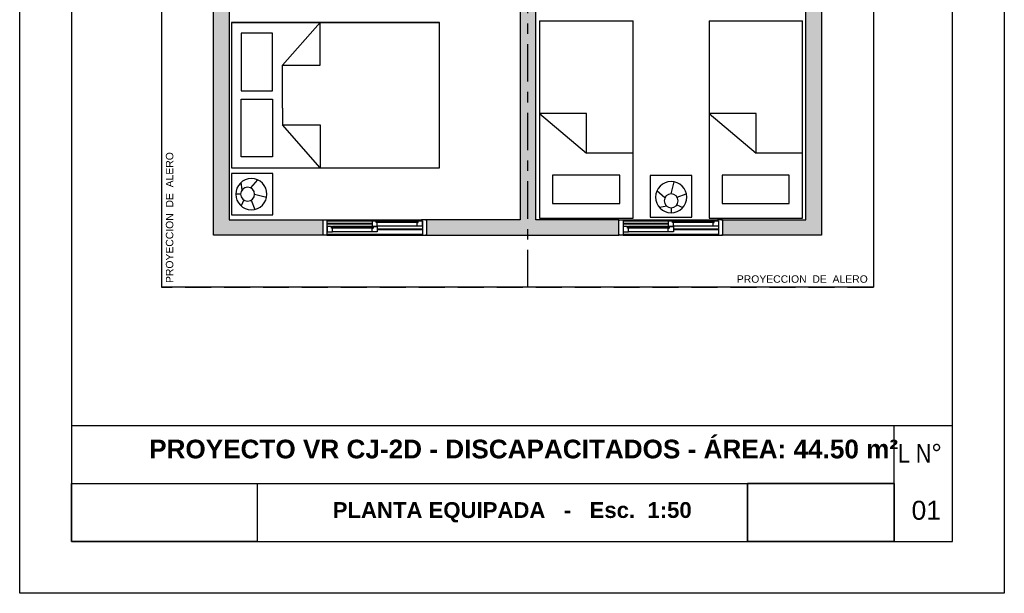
# Model space of a CAD drawing. Header units: millimetres. Extents: x 201 to 840, y 135 to 685.
# Tile 71 of 219: x 323 to 332, y 184 to 190. Entities that reach past the tile are written whole.
import ezdxf

# ---------------------------------------------------------------- set-up
doc = ezdxf.new("R2010")
doc.units = ezdxf.units.MM
doc.linetypes.add('ACAD_ISO10W100', pattern=[18, 12, -3, 0, -3])
doc.linetypes.add('HIDDEN', pattern=[0.375, 0.25, -0.125])
for name, color, linetype in [('03', 3, 'Continuous'), ('10', 251, 'Continuous'), ('ABERTURAS', 2, 'Continuous'), ('EQUIPAMIENTO MOVIL', 1, 'Continuous'), ('LAMINA', 6, 'Continuous'), ('MAMPOSTERIA', 5, 'Continuous'), ('piso', 1, 'Continuous'), ('PROYECCIONES', 2, 'Continuous'), ('TEXT', 4, 'Continuous'), ('TEXTO LAMINA', 2, 'Continuous')]:
    doc.layers.add(name, color=color, linetype=linetype)
doc.styles.add('ARIAL', font='arial.ttf', dxfattribs={"height": 0.06})
doc.styles.add('STYLE1', font='ARIALUNI.TTF', dxfattribs={"height": 0.09})
picture_1 = doc.add_image_def('image1.jpg', size_in_pixel=(635, 198))
picture_2 = doc.add_image_def('image2.png', size_in_pixel=(322, 127))
picture_3 = doc.add_image_def('image3.jpg', size_in_pixel=(635, 198))
picture_4 = doc.add_image_def('image4.png', size_in_pixel=(322, 127))

# ---------------------------------------------------------------- blocks, each defined once
blk = doc.blocks.new('A$C6A8D2FFF')
at = {"color": 1}
for p, q in [((0.2136, 0.2599), (0.1461, 0.3368)), ((0.2958, 0.2419), (0.3062, 0.3131)), ((0.1766, 0.2), (0.0604, 0.1718)), ((0.3106, 0.2), (0.3577, 0.2)), ((0.2095, 0.1423), (0.1752, 0.0535)), ((0.2812, 0.1446), (0.3067, 0.0873))]:
    blk.add_line(p, q, dxfattribs=at)
blk.add_lwpolyline([(0, 0.4), (0.4, 0.4), (0.4, 0), (0, 0)], close=True)
for centre, radius in [((0.2077, 0.2), 0.15), ((0.2436, 0.2), 0.067)]:
    blk.add_circle(centre, radius)
blk = doc.blocks.new('TYHYTH')
at = {"layer": 'EQUIPAMIENTO MOVIL', "color": 1}
for p, q in [((0.5712, 0.9908), (-0.8288, 0.9908)), ((-0.8288, 0.9908), (-0.8288, -1.0092)), ((0.5712, 0.9908), (0.5712, -1.0092)), ((0.5712, -1.0092), (0.5712, 0.9908)), ((-0.7236, 0.8969), (-0.169, 0.8969)), ((-0.7236, 0.5979), (-0.7236, 0.8969)), ((-0.169, 0.8969), (-0.169, 0.5979)), ((-0.169, 0.8969), (-0.169, 0.5979)), ((-0.0885, 0.8969), (-0.0885, 0.5979)), ((0.4661, 0.8969), (-0.0885, 0.8969)), ((0.4661, 0.8969), (-0.0885, 0.8969)), ((0.4661, 0.5979), (0.4661, 0.8969)), ((0.4661, 0.5979), (0.4661, 0.8969)), ((-0.169, 0.5979), (-0.7236, 0.5979)), ((-0.0885, 0.5979), (0.4661, 0.5979)), ((-0.0885, 0.5979), (0.4661, 0.5979)), ((-0.8288, 0.1369), (-0.4163, 0.5003)), ((-0.2538, 0.5003), (-0.4163, 0.5003)), ((-0.4163, 0.5003), (-0.4163, 0.1369)), ((-0.2538, 0.5003), (0.1587, 0.5003)), ((0.5712, 0.1369), (0.1587, 0.5003)), ((0.1587, 0.5003), (0.1587, 0.1369)), ((0.5712, -1.0092), (0.5712, 0.2908)), ((-0.4163, 0.1369), (-0.8288, 0.1369)), ((0.1587, 0.1369), (0.5712, 0.1369)), ((0.5712, -0.1592), (0.5712, -1.0092)), ((-0.8288, -1.0092), (0.5712, -1.0092)), ((-0.8288, -1.0092), (0.5712, -1.0092)), ((-0.8288, -1.0092), (0.5712, -1.0092))]:
    blk.add_line(p, q, dxfattribs=at)
blk = doc.blocks.new('45Y54')
for p, q in [((-0.861, 0.2597), (-0.861, -0.6403)), ((1.039, 0.2597), (-0.861, 0.2597)), ((0.147, 0.2597), (-0.2356, -0.1927)), ((0.147, -0.1927), (0.147, 0.2597)), ((1.039, 0.2597), (1.039, -0.6403)), ((-0.7208, 0.1348), (-0.7208, -0.5127)), ((-0.4462, 0.1348), (-0.7208, 0.1348)), ((-0.4462, -0.5127), (-0.4462, 0.1348)), ((-0.2356, -0.6403), (-0.2356, -0.1927)), ((-0.2356, -0.1927), (0.147, -0.1927)), ((-0.7208, -0.5127), (-0.4462, -0.5127)), ((-0.861, -0.6403), (1.039, -0.6403))]:
    blk.add_line(p, q)

msp = doc.modelspace()

# ---------------------------------------------------------------- hatches: boundary and pattern name
at = {"layer": '10'}
h = msp.add_hatch(color=256, dxfattribs=at)
h.paths.add_polyline_path([(329.4358, 196.1735), (327.6108, 196.1735), (327.6108, 196.0235), (329.2858, 196.0235), (329.2858, 195.2221), (329.2858, 195.2221), (329.4358, 195.2221)])
h.paths.add_polyline_path([(327.6108, 196.1735), (326.1358, 196.1735), (326.1358, 196.0235), (326.8858, 196.0235), (326.8858, 195.9753), (327.0358, 195.9753), (327.0358, 196.0235), (327.6108, 196.0235)])
h.paths.add_polyline_path([(329.4358, 194.2221), (329.2858, 194.2221), (329.2858, 193.4208), (328.6858, 193.4208), (328.6858, 193.2708), (329.2858, 193.2708), (329.2858, 193.2208), (329.4358, 193.2208)])
h.paths.add_polyline_path([(327.0358, 194.9903), (326.8858, 194.9903), (326.8858, 194.9208), (326.8358, 194.9208), (326.8358, 194.7708), (326.8858, 194.7708), (326.8858, 193.4208), (324.7358, 193.4208), (324.7358, 193.7958), (324.5858, 193.7958), (324.5858, 193.2383), (324.7358, 193.2383), (324.7358, 193.2708), (327.0358, 193.2708)])
h.paths.add_polyline_path([(324.7358, 196.0235), (324.5858, 196.0235), (324.5858, 194.9208), (324.7358, 194.9208)])
h.paths.add_polyline_path([(324.7358, 196.1735), (324.5858, 196.1735), (324.5858, 196.0235), (324.7358, 196.0235)])
h.paths.add_polyline_path([(324.7358, 194.7708), (325.8508, 194.7708), (325.8508, 194.9208), (324.5858, 194.9208), (324.5858, 194.3958), (324.7358, 194.3958)])
h.paths.add_polyline_path([(324.7358, 190.7208), (326.4508, 190.7208), (326.4508, 190.8708), (324.7358, 190.8708), (324.7358, 191.3733), (324.5858, 191.3733), (324.5858, 187.6708), (325.6358, 187.6708), (325.6358, 187.8208), (324.7358, 187.8208)])
h.paths.add_polyline_path([(330.4358, 190.8688), (329.9358, 190.8688), (329.4358, 190.8708), (329.4358, 191.3558), (329.2858, 191.3558), (329.2858, 190.8708), (328.7708, 190.8708), (328.7708, 190.7208), (330.2858, 190.7208), (330.2858, 187.8208), (329.4858, 187.8208), (329.4858, 187.6708), (330.4358, 187.6708)])
h.paths.add_polyline_path([(328.4858, 187.8208), (327.6858, 187.8208), (327.6858, 190.7208), (327.7858, 190.7208), (327.7858, 190.8708), (327.6108, 190.8708), (327.6108, 187.6708), (328.4858, 187.6708)])
h.paths.add_polyline_path([(327.6108, 190.8708), (327.4358, 190.8708), (327.4358, 190.7208), (327.5358, 190.7208), (327.5358, 187.8208), (326.6358, 187.8208), (326.6358, 187.6708), (327.6108, 187.6708)])

# ---------------------------------------------------------------- linework, layer by layer
at = {"elevation": 0.0629}
msp.add_lwpolyline([(322.7189, 184.2234), (322.7189, 199.471), (332.1956, 199.471), (332.1956, 184.2234)], close=True, dxfattribs=at)
at = {"layer": 'ABERTURAS', "color": 1}
for p, q in [((325.6758, 187.7863, 0.0629), (326.1108, 187.7863, 0.0629)), ((325.6758, 187.7813, 0.0629), (326.1108, 187.7813, 0.0629)), ((325.6858, 187.8208, 0.0629), (326.5858, 187.8208, 0.0629)), ((325.6858, 187.8108, 0.0629), (326.5858, 187.8108, 0.0629)), ((326.1105, 187.7553, 0.0629), (325.7287, 187.7553, 0.0629)), ((326.5432, 187.7588, 0.0629), (326.1608, 187.7588, 0.0629)), ((326.1608, 187.7328, 0.0629), (326.5958, 187.7328, 0.0629)), ((326.5429, 187.8088, 0.0629), (326.1611, 187.8088, 0.0629)), ((328.5258, 187.7863, 0.0629), (328.9608, 187.7863, 0.0629)), ((328.5258, 187.7813, 0.0629), (328.9608, 187.7813, 0.0629)), ((328.5358, 187.8208, 0.0629), (329.4358, 187.8208, 0.0629)), ((328.5358, 187.8108, 0.0629), (329.4358, 187.8108, 0.0629)), ((328.9605, 187.7553, 0.0629), (328.5787, 187.7553, 0.0629)), ((329.3932, 187.7588, 0.0629), (329.0108, 187.7588, 0.0629)), ((329.0108, 187.7328, 0.0629), (329.4458, 187.7328, 0.0629)), ((329.3929, 187.8088, 0.0629), (329.0111, 187.8088, 0.0629)), ((325.6758, 187.6808, 0.0629), (326.5958, 187.6808, 0.0629)), ((326.5958, 187.6708, 0.0629), (325.6758, 187.6708, 0.0629)), ((325.6758, 187.6708, 0.0629), (326.5958, 187.6708, 0.0629)), ((326.1108, 187.7053, 0.0629), (325.7284, 187.7053, 0.0629)), ((326.1608, 187.7278, 0.0629), (326.5958, 187.7278, 0.0629)), ((328.5258, 187.6808, 0.0629), (329.4458, 187.6808, 0.0629)), ((329.4458, 187.6708, 0.0629), (328.5258, 187.6708, 0.0629)), ((328.5258, 187.6708, 0.0629), (329.4458, 187.6708, 0.0629)), ((328.9608, 187.7053, 0.0629), (328.5784, 187.7053, 0.0629)), ((329.0108, 187.7278, 0.0629), (329.4458, 187.7278, 0.0629))]:
    msp.add_line(p, q, dxfattribs=at)
at = {"layer": 'ABERTURAS', "elevation": 0.0629}
for points in [[(325.6383, 187.8108), (325.6383, 187.8208), (325.6858, 187.8208), (325.6858, 187.8108), (325.6758, 187.8108), (325.6758, 187.6708), (325.6383, 187.6708), (325.6383, 187.6808)], [(325.6784, 187.7268), (325.6784, 187.7053), (325.7284, 187.7053), (325.7284, 187.7403), (325.7184, 187.7403), (325.7184, 187.7553), (325.6784, 187.7553), (325.6784, 187.7338), (325.6784, 187.7338), (325.6784, 187.7268), (325.6784, 187.7268)], [(326.1108, 187.7803), (326.1108, 187.7588), (326.1608, 187.7588), (326.1608, 187.7938), (326.1508, 187.7938), (326.1508, 187.8088), (326.1108, 187.8088), (326.1108, 187.7873), (326.1108, 187.7873), (326.1108, 187.7803), (326.1108, 187.7803)], [(326.1608, 187.7268), (326.1608, 187.7053), (326.1108, 187.7053), (326.1108, 187.7403), (326.1208, 187.7403), (326.1208, 187.7553), (326.1608, 187.7553), (326.1608, 187.7338), (326.1608, 187.7338), (326.1608, 187.7268), (326.1608, 187.7268)], [(326.5932, 187.7803), (326.5932, 187.7588), (326.5432, 187.7588), (326.5432, 187.7938), (326.5532, 187.7938), (326.5532, 187.8088), (326.5932, 187.8088), (326.5932, 187.7873), (326.5932, 187.7873), (326.5932, 187.7803), (326.5932, 187.7803)], [(326.6333, 187.8108), (326.6333, 187.8208), (326.5858, 187.8208), (326.5858, 187.8108), (326.5958, 187.8108), (326.5958, 187.6708), (326.6333, 187.6708), (326.6333, 187.6808)], [(328.4883, 187.8108), (328.4883, 187.8208), (328.5358, 187.8208), (328.5358, 187.8108), (328.5258, 187.8108), (328.5258, 187.6708), (328.4883, 187.6708), (328.4883, 187.6808)], [(328.5284, 187.7268), (328.5284, 187.7053), (328.5784, 187.7053), (328.5784, 187.7403), (328.5684, 187.7403), (328.5684, 187.7553), (328.5284, 187.7553), (328.5284, 187.7338), (328.5284, 187.7338), (328.5284, 187.7268), (328.5284, 187.7268)], [(328.9608, 187.7803), (328.9608, 187.7588), (329.0108, 187.7588), (329.0108, 187.7938), (329.0008, 187.7938), (329.0008, 187.8088), (328.9608, 187.8088), (328.9608, 187.7873), (328.9608, 187.7873), (328.9608, 187.7803), (328.9608, 187.7803)], [(329.0108, 187.7268), (329.0108, 187.7053), (328.9608, 187.7053), (328.9608, 187.7403), (328.9708, 187.7403), (328.9708, 187.7553), (329.0108, 187.7553), (329.0108, 187.7338), (329.0108, 187.7338), (329.0108, 187.7268), (329.0108, 187.7268)], [(329.4432, 187.7803), (329.4432, 187.7588), (329.3932, 187.7588), (329.3932, 187.7938), (329.4032, 187.7938), (329.4032, 187.8088), (329.4432, 187.8088), (329.4432, 187.7873), (329.4432, 187.7873), (329.4432, 187.7803), (329.4432, 187.7803)], [(329.4833, 187.8108), (329.4833, 187.8208), (329.4358, 187.8208), (329.4358, 187.8108), (329.4458, 187.8108), (329.4458, 187.6708), (329.4833, 187.6708), (329.4833, 187.6808)]]:
    msp.add_lwpolyline(points, dxfattribs=at)
at = {"layer": 'ABERTURAS', "color": 1, "elevation": 0.0629}
for points in [[(325.7184, 187.7448), (326.1205, 187.7448), (326.1205, 187.7408), (325.7184, 187.7408)], [(326.5532, 187.7943), (326.1511, 187.7943), (326.1511, 187.7983), (326.5532, 187.7983)], [(328.5684, 187.7448), (328.9705, 187.7448), (328.9705, 187.7408), (328.5684, 187.7408)], [(329.4032, 187.7943), (329.0011, 187.7943), (329.0011, 187.7983), (329.4032, 187.7983)]]:
    msp.add_lwpolyline(points, dxfattribs=at)
at = {"layer": 'ABERTURAS', "elevation": 0.0629}
for points in [[(325.7287, 187.7553), (325.7287, 187.7453), (325.7187, 187.7453), (325.7187, 187.7553)], [(326.1105, 187.7553), (326.1105, 187.7453), (326.1205, 187.7453), (326.1205, 187.7553)], [(326.1611, 187.8088), (326.1611, 187.7988), (326.1511, 187.7988), (326.1511, 187.8088)], [(326.5429, 187.8088), (326.5429, 187.7988), (326.5529, 187.7988), (326.5529, 187.8088)], [(328.5787, 187.7553), (328.5787, 187.7453), (328.5687, 187.7453), (328.5687, 187.7553)], [(328.9605, 187.7553), (328.9605, 187.7453), (328.9705, 187.7453), (328.9705, 187.7553)], [(329.0111, 187.8088), (329.0111, 187.7988), (329.0011, 187.7988), (329.0011, 187.8088)], [(329.3929, 187.8088), (329.3929, 187.7988), (329.4029, 187.7988), (329.4029, 187.8088)]]:
    msp.add_lwpolyline(points, close=True, dxfattribs=at)
at = {"layer": 'LAMINA', "color": 2}
for p, q in [((331.6956, 185.8376, 0.0629), (323.2189, 185.8376, 0.0629)), ((331.1367, 184.7234, 0.0629), (331.1367, 185.8376, 0.0629))]:
    msp.add_line(p, q, dxfattribs=at)
at = {"layer": 'LAMINA'}
msp.add_line((323.2189, 184.7234, 0.0629), (331.6956, 184.7234, 0.0629), dxfattribs=at)
msp.add_line((323.2189, 184.7234, 0.0629), (331.6956, 184.7234, 0.0629), dxfattribs=at)
at = {"layer": 'LAMINA', "elevation": 0.0629}
msp.add_lwpolyline([(331.6956, 184.7234), (331.6956, 198.771), (323.2189, 198.771), (323.2189, 184.7234)], close=True, dxfattribs=at)
at = {"layer": 'LAMINA', "color": 1, "elevation": 0.0629}
msp.add_lwpolyline([(323.2189, 185.2805), (331.1367, 185.2805)], dxfattribs=at)
at = {"layer": 'MAMPOSTERIA', "elevation": 0.0629}
for points in [[(324.5858, 187.6708), (324.5858, 191.3733), (324.7358, 191.3733), (324.7358, 190.8708), (326.4508, 190.8708), (326.4508, 190.7208), (324.7358, 190.7208), (324.7358, 187.8208), (325.6358, 187.8208), (325.6358, 187.6708), (324.5858, 187.6708)], [(329.4858, 187.8208), (330.2858, 187.8208), (330.2858, 190.7208), (328.7708, 190.7208), (328.7708, 190.8708), (329.2858, 190.8708), (329.2858, 191.3558), (329.4358, 191.3558), (329.4358, 190.8708), (330.4358, 190.8708), (330.4358, 187.6708), (329.4858, 187.6708), (329.4858, 187.8208)], [(327.5358, 190.7208), (327.5358, 187.8208), (326.6358, 187.8208), (326.6358, 187.6708), (328.4858, 187.6708), (328.4858, 187.8208), (327.6858, 187.8208), (327.6858, 190.7208), (327.7858, 190.7208), (327.7858, 190.8708), (327.4358, 190.8708), (327.4358, 190.7208), (327.5358, 190.7208)]]:
    msp.add_lwpolyline(points, dxfattribs=at)
at = {"layer": 'piso'}
for p, q in [((324.0858, 187.1708, 0.0629), (324.0858, 196.6735, 0.0629)), ((330.9358, 190.8708, 0.0629), (330.9358, 187.1708, 0.0629)), ((330.9358, 187.1708, 0.0629), (324.0858, 187.1708, 0.0629))]:
    msp.add_line(p, q, dxfattribs=at)
at = {"layer": 'PROYECCIONES', "linetype": 'HIDDEN', "elevation": 0.0629}
msp.add_lwpolyline([(324.0858, 187.1688), (324.0858, 196.6715), (329.9358, 196.6715), (329.9358, 190.8688), (330.9358, 190.8688), (330.9358, 187.1688)], close=True, dxfattribs=at)
at = {"layer": 'PROYECCIONES', "linetype": 'ACAD_ISO10W100', "ltscale": 0.03, "elevation": 0.0629}
msp.add_lwpolyline([(327.6108, 187.1708), (327.6108, 196.6735)], dxfattribs=at)
at = {"layer": 'TEXTO LAMINA', "elevation": 0.0629}
msp.add_lwpolyline([(329.7242, 184.7234), (331.1367, 184.7234), (331.1367, 185.2805), (329.7242, 185.2805)], close=True, dxfattribs=at)

# ---------------------------------------------------------------- block references
at = {"layer": 'EQUIPAMIENTO MOVIL', "rotation": 90}
for name, p in [('45Y54', (327.9826, 188.6969, 0.0629)), ('45Y54', (329.6134, 188.6969, 0.0629)), ('TYHYTH', (325.7488, 189.1495, 0.0629))]:
    msp.add_blockref(name, p, dxfattribs=at)
at = {"layer": 'EQUIPAMIENTO MOVIL', "ltscale": 0.01, "xscale": -1}
msp.add_blockref('A$C6A8D2FFF', (325.1563, 187.8665, 0.0629), dxfattribs=at)
at = {"layer": 'EQUIPAMIENTO MOVIL', "ltscale": 0.01, "xscale": -1, "rotation": 90}
msp.add_blockref('A$C6A8D2FFF', (329.1884, 188.246, 0.0629), dxfattribs=at)

# ---------------------------------------------------------------- texts
at = {"layer": 'TEXT', "color": 1, "ltscale": 0.01, "insert": (324.1257, 187.2114, 0.0629), "char_height": 0.0715, "width": 1.617, "attachment_point": 1, "rotation": 90, "style": 'STYLE1'}
msp.add_mtext('{\\fArial|b0|i0|c0|p34;PROYECCION  DE  ALERO}', dxfattribs=at)
at = {"layer": 'TEXT', "color": 1, "ltscale": 0.01, "insert": (329.6214, 187.2854, 0.0629), "char_height": 0.0715, "width": 1.617, "attachment_point": 1, "style": 'STYLE1'}
msp.add_mtext('{\\fArial|b0|i0|c0|p34;PROYECCION  DE  ALERO}', dxfattribs=at)
at = {"layer": 'TEXTO LAMINA', "color": 4, "style": 'ARIAL'}
msp.add_text('01', height=0.18244, dxfattribs=at).set_placement((331.3028, 184.932, 0.0629))
at = {"layer": 'TEXTO LAMINA', "attachment_point": 1, "style": 'ARIAL'}
for s, width, insert, char_height in [('{\\fArial|b1|i0|c0|p34;PROYECTO VR CJ-2D - DISCAPACITADOS - ÁREA: 44.50 m²}', 7.224199, (323.9647, 185.7028, 0.0629), 0.18), ('{\\fTechnic|b0|i0|c2|p2;L N°}', 0.539921, (331.1728, 185.6615, 0.0629), 0.18), ('{\\fArial|b1|i0|c0|p34;PLANTA EQUIPADA   -   Esc.  1:50}', 7.224199, (325.7314, 185.1015, 0.0629), 0.15246)]:
    msp.add_mtext_dynamic_manual_height_columns(s, width=width, gutter_width=12.5, heights=[0], dxfattribs=dict(at, insert=insert, char_height=char_height))

# ---------------------------------------------------------------- pictures from other files: only their frames are drawn
at = {"layer": '03'}
image = msp.add_image(picture_3, insert=(323.2189, 184.7234, 0.0629), size_in_units=(1.7866, 0.5571), dxfattribs=at)
image.dxf.flags = 7
image = msp.add_image(picture_3, insert=(323.2189, 184.7234, 0.0629), size_in_units=(1.7866, 0.5571), dxfattribs=at)
image.dxf.flags = 7
image = msp.add_image(picture_4, insert=(329.7242, 184.7234, 0.0629), size_in_units=(1.4124, 0.5571), dxfattribs=at)
image.dxf.flags = 7
image = msp.add_image(picture_4, insert=(329.7242, 184.7234, 0.0629), size_in_units=(1.4124, 0.5571), dxfattribs=at)
image.dxf.flags = 7
at = {"layer": 'TEXTO LAMINA'}
image = msp.add_image(picture_1, insert=(323.2189, 184.7234, 0.0629), size_in_units=(1.7866, 0.5571), rotation=0, dxfattribs=at)
image.dxf.flags = 7
image = msp.add_image(picture_2, insert=(329.7242, 184.7234, 0.0629), size_in_units=(1.4124, 0.5571), rotation=0, dxfattribs=at)
image.dxf.flags = 7

doc.saveas('drawing.dxf')
